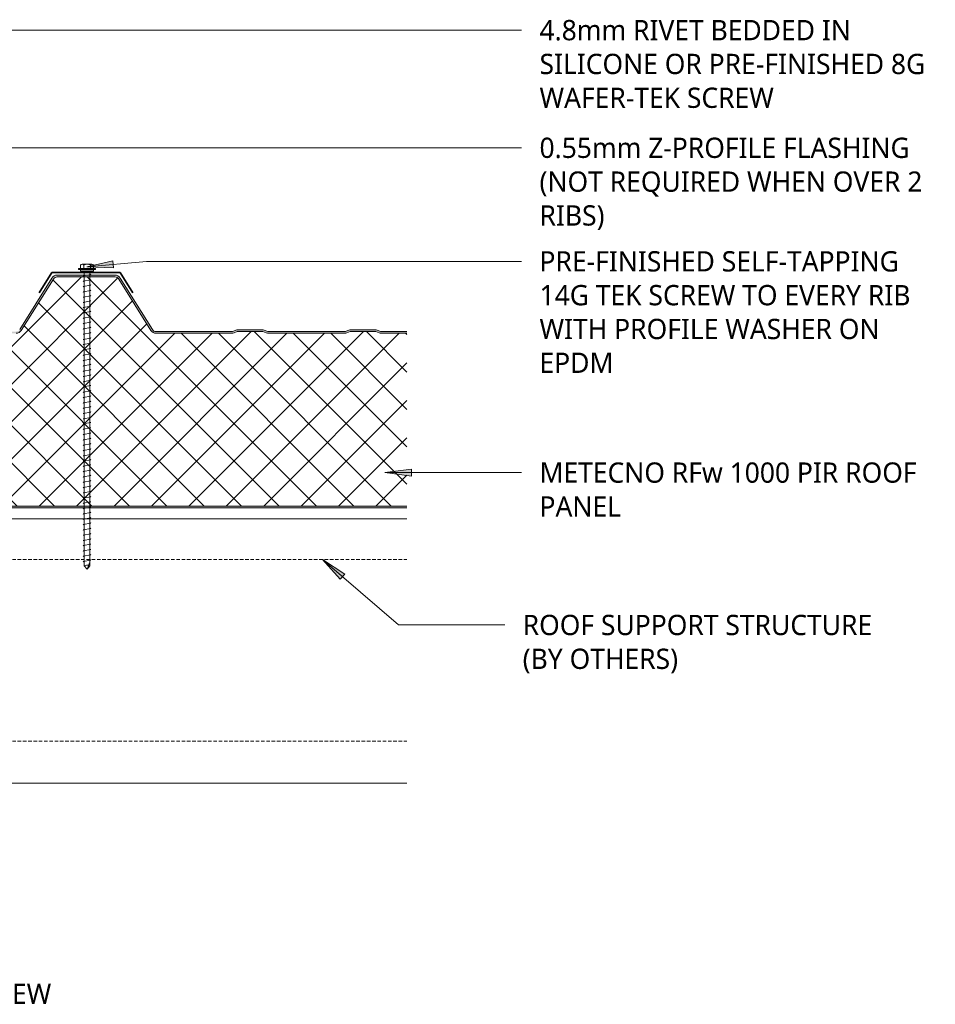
# Model space of a CAD drawing. Header units: millimetres. Extents: x -419 to 981, y 55 to 685.
# Tile 4 of 4: x 462 to 981, y 127 to 685. Entities that reach past the tile are written whole.
import ezdxf

# ---------------------------------------------------------------- set-up
doc = ezdxf.new("R2010")
doc.units = ezdxf.units.MM
doc.linetypes.add('Dash Short', pattern=[3, 2, -1])
for name, color, linetype, lineweight in [('A-DETL', 90, 'Continuous', 13), ('A-DETL-GENF', 92, 'Continuous', 13), ('G-ANNO-TEXT', 231, 'Continuous', 9)]:
    doc.layers.add(name, color=color, linetype=linetype, lineweight=lineweight)
doc.styles.add('Yu Gothic', font='Yu Gothic.ttf', dxfattribs={"height": 11.5})

# ---------------------------------------------------------------- blocks, each defined once
blk = doc.blocks.new('Screw1 - Screw 6-4185320-06  BARGE CAPPING DETAIL1')
at = {"layer": 'A-DETL-GENF'}
blk.add_hatch(color=256, dxfattribs=at).paths.add_polyline_path([(3.67, 0), (3.67, 1), (-3.67, 1), (-3.67, 0)])
for p, q in [((4.79, 1.5), (-4.79, 1.5)), ((-4.79, 1.5), (-4.79, 1)), ((-3.67, 1), (-4.79, 1)), ((-3.67, 1.5), (-3.67, 3.47)), ((3.67, 1), (-3.67, 1)), ((-3.67, 1), (-3.67, 0)), ((-3.67, 0), (3.67, 0)), ((-2.76, 3.97), (2.76, 3.97)), ((-1.85, 1.5), (-1.85, 3.47)), ((-1.6, 0), (-1.6, -167.16)), ((1.6, -167.16), (1.6, 0)), ((1.85, 1.5), (1.85, 3.47)), ((3.67, 1.5), (3.67, 3.47)), ((4.79, 1), (3.67, 1)), ((3.67, 0), (3.67, 1)), ((4.79, 1), (4.79, 1.5)), ((2.17, -1.91), (-2.17, -2.67)), ((-2.17, -2.67), (-1.6, -3)), ((2.17, -4.91), (-2.17, -5.67)), ((1.6, -1.58), (2.17, -1.91)), ((1.6, -4.58), (2.17, -4.91)), ((-2.17, -5.67), (-1.6, -6)), ((2.17, -7.91), (-2.17, -8.67)), ((-2.17, -8.67), (-1.6, -9)), ((2.17, -10.91), (-2.17, -11.67)), ((1.6, -7.58), (2.17, -7.91)), ((1.6, -10.58), (2.17, -10.91)), ((-2.17, -11.67), (-1.6, -12)), ((2.17, -13.91), (-2.17, -14.67)), ((-2.17, -14.67), (-1.6, -15)), ((1.6, -13.58), (2.17, -13.91)), ((1.6, -16.58), (2.17, -16.91)), ((2.17, -16.91), (-2.17, -17.67)), ((-2.17, -17.67), (-1.6, -18)), ((2.17, -19.91), (-2.17, -20.67)), ((-2.17, -20.67), (-1.6, -21)), ((1.6, -19.58), (2.17, -19.91)), ((2.17, -22.91), (-2.17, -23.67)), ((-2.17, -23.67), (-1.6, -24)), ((2.17, -25.91), (-2.17, -26.67)), ((-2.17, -26.67), (-1.6, -27)), ((1.6, -22.58), (2.17, -22.91)), ((1.6, -25.58), (2.17, -25.91)), ((2.17, -28.91), (-2.17, -29.67)), ((-2.17, -29.67), (-1.6, -30)), ((2.17, -31.91), (-2.17, -32.67)), ((-2.17, -32.67), (-1.6, -33)), ((1.6, -28.58), (2.17, -28.91)), ((1.6, -31.58), (2.17, -31.91)), ((2.17, -34.91), (-2.17, -35.67)), ((-2.17, -35.67), (-1.6, -36)), ((2.17, -37.91), (-2.17, -38.67)), ((-2.17, -38.67), (-1.6, -39)), ((1.6, -34.58), (2.17, -34.91)), ((1.6, -37.58), (2.17, -37.91)), ((2.17, -40.91), (-2.17, -41.67)), ((-2.17, -41.67), (-1.6, -42)), ((2.17, -43.91), (-2.17, -44.67)), ((-2.17, -44.67), (-1.6, -45)), ((1.6, -40.58), (2.17, -40.91)), ((1.6, -43.58), (2.17, -43.91)), ((2.17, -46.91), (-2.17, -47.67)), ((-2.17, -47.67), (-1.6, -48)), ((2.17, -49.91), (-2.17, -50.67)), ((1.6, -46.58), (2.17, -46.91)), ((1.6, -49.58), (2.17, -49.91)), ((-2.17, -50.67), (-1.6, -51)), ((2.17, -52.91), (-2.17, -53.67)), ((-2.17, -53.67), (-1.6, -54)), ((1.6, -52.58), (2.17, -52.91)), ((1.6, -55.58), (2.17, -55.91)), ((2.17, -55.91), (-2.17, -56.67)), ((-2.17, -56.67), (-1.6, -57)), ((2.17, -58.91), (-2.17, -59.67)), ((-2.17, -59.67), (-1.6, -60)), ((1.6, -58.58), (2.17, -58.91)), ((2.17, -61.91), (-2.17, -62.67)), ((-2.17, -62.67), (-1.6, -63)), ((2.17, -64.91), (-2.17, -65.67)), ((-2.17, -65.67), (-1.6, -66)), ((1.6, -61.58), (2.17, -61.91)), ((1.6, -64.58), (2.17, -64.91)), ((2.17, -67.91), (-2.17, -68.67)), ((-2.17, -68.67), (-1.6, -69)), ((2.17, -70.91), (-2.17, -71.67)), ((-2.17, -71.67), (-1.6, -72)), ((1.6, -67.58), (2.17, -67.91)), ((1.6, -70.58), (2.17, -70.91)), ((2.17, -73.91), (-2.17, -74.67)), ((-2.17, -74.67), (-1.6, -75)), ((2.17, -76.91), (-2.17, -77.67)), ((-2.17, -77.67), (-1.6, -78)), ((1.6, -73.58), (2.17, -73.91)), ((1.6, -76.58), (2.17, -76.91)), ((2.17, -79.91), (-2.17, -80.67)), ((-2.17, -80.67), (-1.6, -81)), ((2.17, -82.91), (-2.17, -83.67)), ((-2.17, -83.67), (-1.6, -84)), ((1.6, -79.58), (2.17, -79.91)), ((1.6, -82.58), (2.17, -82.91)), ((2.17, -85.91), (-2.17, -86.67)), ((-2.17, -86.67), (-1.6, -87)), ((2.17, -88.91), (-2.17, -89.67)), ((1.6, -85.58), (2.17, -85.91)), ((1.6, -88.58), (2.17, -88.91)), ((-2.17, -89.67), (-1.6, -90)), ((2.17, -91.91), (-2.17, -92.67)), ((-2.17, -92.67), (-1.6, -93)), ((2.17, -94.91), (-2.17, -95.67)), ((1.6, -91.58), (2.17, -91.91)), ((1.6, -94.58), (2.17, -94.91)), ((-2.17, -95.67), (-1.6, -96)), ((2.17, -97.91), (-2.17, -98.67)), ((-2.17, -98.67), (-1.6, -99)), ((1.6, -97.58), (2.17, -97.91)), ((2.17, -100.91), (-2.17, -101.67)), ((-2.17, -101.67), (-1.6, -102)), ((2.17, -103.91), (-2.17, -104.67)), ((-2.17, -104.67), (-1.6, -105)), ((1.6, -100.58), (2.17, -100.91)), ((1.6, -103.58), (2.17, -103.91)), ((2.17, -106.91), (-2.17, -107.67)), ((-2.17, -107.67), (-1.6, -108)), ((2.17, -109.91), (-2.17, -110.67)), ((-2.17, -110.67), (-1.6, -111)), ((1.6, -106.58), (2.17, -106.91)), ((1.6, -109.58), (2.17, -109.91)), ((2.17, -112.91), (-2.17, -113.67)), ((-2.17, -113.67), (-1.6, -114)), ((2.17, -115.91), (-2.17, -116.67)), ((-2.17, -116.67), (-1.6, -117)), ((1.6, -112.58), (2.17, -112.91)), ((1.6, -115.58), (2.17, -115.91)), ((2.17, -118.91), (-2.17, -119.67)), ((-2.17, -119.67), (-1.6, -120)), ((2.17, -121.91), (-2.17, -122.67)), ((-2.17, -122.67), (-1.6, -123)), ((1.6, -118.58), (2.17, -118.91)), ((1.6, -121.58), (2.17, -121.91)), ((2.17, -124.91), (-2.17, -125.67)), ((-2.17, -125.67), (-1.6, -126)), ((2.17, -127.91), (-2.17, -128.67)), ((1.6, -124.58), (2.17, -124.91)), ((1.6, -127.58), (2.17, -127.91)), ((-2.17, -128.67), (-1.6, -129)), ((2.17, -130.91), (-2.17, -131.67)), ((-2.17, -131.67), (-1.6, -132)), ((2.17, -133.91), (-2.17, -134.67)), ((1.6, -130.58), (2.17, -130.91)), ((1.6, -133.58), (2.17, -133.91)), ((-2.17, -134.67), (-1.6, -135)), ((2.17, -136.91), (-2.17, -137.67)), ((-2.17, -137.67), (-1.6, -138)), ((1.6, -136.58), (2.17, -136.91)), ((1.6, -139.58), (2.17, -139.91)), ((2.17, -139.91), (-2.17, -140.67)), ((-2.17, -140.67), (-1.6, -141)), ((2.17, -142.91), (-2.17, -143.67)), ((-2.17, -143.67), (-1.6, -144)), ((1.6, -142.58), (2.17, -142.91)), ((2.17, -145.91), (-2.17, -146.67)), ((-2.17, -146.67), (-1.6, -147)), ((2.17, -148.91), (-2.17, -149.67)), ((-2.17, -149.67), (-1.6, -150)), ((1.6, -145.58), (2.17, -145.91)), ((1.6, -148.58), (2.17, -148.91)), ((2.17, -151.91), (-2.17, -152.67)), ((-2.17, -152.67), (-1.6, -153)), ((2.17, -154.91), (-2.17, -155.67)), ((-2.17, -155.67), (-1.6, -156)), ((1.6, -151.58), (2.17, -151.91)), ((1.6, -154.58), (2.17, -154.91)), ((2.17, -157.91), (-2.17, -158.67)), ((-2.17, -158.67), (-1.6, -159)), ((2.17, -160.91), (-2.17, -161.67)), ((-2.17, -161.67), (-1.6, -162)), ((1.6, -157.58), (2.17, -157.91)), ((1.6, -160.58), (2.17, -160.91)), ((2.17, -163.91), (-2.17, -164.67)), ((-2.17, -164.67), (-1.6, -165)), ((-1.6, -167.16), (0, -169.07)), ((0, -169.07), (1.6, -165.11)), ((1.6, -167.16), (0, -169.07)), ((1.6, -163.58), (2.17, -163.91))]:
    blk.add_line(p, q, dxfattribs=at)
for centre, radius, start, end in [((-2.76, 2.9), 1.08, 32.3801, 147.6199), ((0, 0.31), 3.67, 59.7274, 120.2726), ((2.76, 2.9), 1.08, 32.3801, 147.6199), ((0.08, -169.79), 3.11, 74.3059, 122.4975)]:
    blk.add_arc(centre, radius, start, end, dxfattribs=at)

msp = doc.modelspace()

# ---------------------------------------------------------------- hatches: boundary and pattern name
at = {"layer": 'A-DETL-GENF'}
h = msp.add_hatch(color=10, dxfattribs=at)
h.paths.add_polyline_path([(681.4, 408.32), (681.4, 409.32), (-128.26, 409.32), (-128.26, 408.32), (16.14, 408.32), (20.83, 408.4), (20.87, 408.32), (353.09, 408.32)])
h.paths.add_polyline_path([(395.93, 507.32), (396.69, 507.4), (397.42, 507.61), (399.2, 508.32), (413.81, 508.32), (415.6, 507.61), (416.33, 507.4), (417.09, 507.32), (459.84, 507.32), (460.7, 507.43), (461.49, 507.75), (462.19, 508.26), (462.73, 508.92), (480.97, 538.1), (481.38, 538.61), (481.91, 539), (482.52, 539.24), (483.17, 539.32), (515.84, 539.32), (516.5, 539.24), (517.11, 539), (517.63, 538.61), (518.05, 538.1), (536.29, 508.92), (536.83, 508.26), (537.52, 507.75), (538.32, 507.43), (539.17, 507.32), (581.93, 507.32), (582.69, 507.4), (583.42, 507.61), (585.2, 508.32), (599.81, 508.32), (601.6, 507.61), (602.33, 507.4), (603.09, 507.32), (646.24, 507.35), (646.69, 507.4), (647.42, 507.61), (649.2, 508.32), (663.81, 508.32), (665.6, 507.61), (666.33, 507.4), (667.09, 507.32), (681.4, 507.32), (681.4, 508.32), (666.52, 508.38), (665.6, 508.69), (664, 509.27), (663.43, 509.32), (649.02, 509.27), (648.47, 509.11), (646.5, 508.38), (645.93, 508.32), (602.52, 508.38), (601.6, 508.69), (600, 509.27), (599.43, 509.32), (585.02, 509.27), (584.47, 509.11), (582.5, 508.38), (581.93, 508.32), (539.17, 508.32), (538.57, 508.4), (538.01, 508.62), (537.52, 508.98), (537.14, 509.45), (518.9, 538.63), (518.32, 539.33), (517.59, 539.87), (516.75, 540.21), (515.84, 540.32), (483.17, 540.32), (482.27, 540.21), (481.43, 539.87), (480.69, 539.33), (480.12, 538.63), (461.88, 509.45), (461.49, 508.98), (461.01, 508.62), (460.45, 508.4), (459.84, 508.32), (416.52, 508.38), (415.6, 508.69), (414, 509.27), (413.43, 509.32), (399.02, 509.27), (398.47, 509.11), (396.5, 508.38), (395.93, 508.32), (352.52, 508.38), (351.6, 508.69), (350, 509.27), (349.43, 509.32), (335.02, 509.27), (334.47, 509.11), (332.5, 508.38), (331.93, 508.32), (289.17, 508.32), (288.57, 508.4), (288.01, 508.62), (287.52, 508.98), (287.14, 509.45), (268.9, 538.63), (268.32, 539.33), (267.59, 539.87), (266.75, 540.21), (265.84, 540.32), (233.17, 540.32), (232.27, 540.21), (231.43, 539.87), (230.68, 539.32), (230.12, 538.63), (211.88, 509.45), (211.49, 508.98), (211.01, 508.62), (210.45, 508.4), (209.84, 508.32), (166.52, 508.38), (165.6, 508.69), (164, 509.27), (163.43, 509.32), (149.02, 509.27), (148.47, 509.11), (146.5, 508.38), (145.93, 508.32), (102.52, 508.38), (101.6, 508.69), (100, 509.27), (99.43, 509.32), (85.02, 509.27), (84.47, 509.11), (82.5, 508.38), (81.93, 508.32), (39.17, 508.32), (38.57, 508.4), (38.01, 508.62), (37.52, 508.98), (37.14, 509.45), (18.9, 538.63), (18.32, 539.33), (17.59, 539.87), (16.75, 540.21), (15.84, 540.32), (-16.83, 540.32), (-17.73, 540.21), (-18.57, 539.87), (-19.32, 539.32), (-19.88, 538.63), (-38.12, 509.45), (-38.51, 508.98), (-38.99, 508.62), (-39.55, 508.4), (-40.16, 508.32), (-83.48, 508.38), (-84.4, 508.69), (-86, 509.27), (-86.57, 509.32), (-100.98, 509.27), (-101.53, 509.11), (-103.5, 508.38), (-104.07, 508.32), (-128.26, 508.32), (-128.26, 507.32), (-104.07, 507.32), (-103.31, 507.4), (-102.58, 507.61), (-100.8, 508.32), (-86.19, 508.32), (-84.4, 507.61), (-83.67, 507.4), (-82.91, 507.32), (-40.16, 507.32), (-39.3, 507.43), (-38.51, 507.75), (-37.81, 508.26), (-37.27, 508.92), (-19.03, 538.1), (-18.62, 538.61), (-18.09, 539), (-17.48, 539.24), (-16.83, 539.32), (15.84, 539.32), (16.5, 539.24), (17.11, 539), (17.63, 538.61), (18.05, 538.1), (36.29, 508.92), (36.83, 508.26), (37.52, 507.75), (38.32, 507.43), (39.17, 507.32), (81.93, 507.32), (82.69, 507.4), (83.42, 507.61), (85.2, 508.32), (99.81, 508.32), (101.6, 507.61), (102.33, 507.4), (103.09, 507.32), (145.93, 507.32), (146.69, 507.4), (147.42, 507.61), (149.2, 508.32), (163.81, 508.32), (165.6, 507.61), (166.33, 507.4), (167.09, 507.32), (209.84, 507.32), (210.7, 507.43), (211.49, 507.75), (212.19, 508.26), (212.73, 508.92), (230.97, 538.1), (231.38, 538.61), (231.91, 539), (232.52, 539.24), (233.17, 539.32), (265.84, 539.32), (266.5, 539.24), (267.11, 539), (267.63, 538.61), (268.05, 538.1), (286.29, 508.92), (286.83, 508.26), (287.52, 507.75), (288.32, 507.43), (289.17, 507.32), (331.93, 507.32), (332.69, 507.4), (333.42, 507.61), (335.2, 508.32), (349.81, 508.32), (351.6, 507.61), (352.33, 507.4), (353.09, 507.32), (390.99, 507.32)])
h = msp.add_hatch(dxfattribs=at)
h.set_pattern_fill('FP_1', color=253, style=0, pattern_type=2)
h.set_pattern_definition([(45, (0, 0), (-10.6066, 10.6066), []), (135, (0, 0), (-10.6066, -10.6066), [])])
h.paths.add_polyline_path([(681.4, 409.32), (681.4, 507.32), (667.09, 507.32), (666.33, 507.4), (665.6, 507.61), (663.81, 508.32), (649.2, 508.32), (647.42, 507.61), (646.69, 507.4), (645.93, 507.32), (603.09, 507.32), (602.33, 507.4), (601.6, 507.61), (599.81, 508.32), (585.2, 508.32), (583.42, 507.61), (582.69, 507.4), (581.93, 507.32), (539.17, 507.32), (538.32, 507.43), (537.52, 507.75), (536.83, 508.26), (536.29, 508.92), (518.05, 538.1), (517.63, 538.61), (517.11, 539), (516.5, 539.24), (515.84, 539.32), (483.17, 539.32), (482.52, 539.24), (481.91, 539), (481.38, 538.61), (480.97, 538.1), (462.73, 508.92), (462.19, 508.26), (461.49, 507.75), (460.7, 507.43), (459.84, 507.32), (417.09, 507.32), (416.33, 507.4), (415.6, 507.61), (413.81, 508.32), (399.2, 508.32), (397.42, 507.61), (396.69, 507.4), (395.93, 507.32), (353.09, 507.32), (352.33, 507.4), (351.6, 507.61), (349.81, 508.32), (335.2, 508.32), (333.42, 507.61), (332.69, 507.4), (331.93, 507.32), (289.17, 507.32), (288.32, 507.43), (287.52, 507.75), (286.83, 508.26), (286.29, 508.92), (268.05, 538.1), (267.63, 538.61), (267.11, 539), (266.5, 539.24), (265.84, 539.32), (233.17, 539.32), (232.52, 539.24), (231.91, 539), (231.38, 538.61), (230.97, 538.1), (212.73, 508.92), (212.19, 508.26), (211.49, 507.75), (210.7, 507.43), (209.84, 507.32), (167.09, 507.32), (166.33, 507.4), (165.6, 507.61), (163.81, 508.32), (149.2, 508.32), (147.42, 507.61), (146.69, 507.4), (145.93, 507.32), (103.09, 507.32), (102.33, 507.4), (101.6, 507.61), (99.81, 508.32), (85.2, 508.32), (83.42, 507.61), (82.69, 507.4), (81.93, 507.32), (39.17, 507.32), (38.32, 507.43), (37.52, 507.75), (36.83, 508.26), (36.29, 508.92), (18.05, 538.1), (17.63, 538.61), (17.11, 539), (16.5, 539.24), (15.84, 539.32), (-16.83, 539.32), (-17.48, 539.24), (-18.09, 539), (-18.62, 538.61), (-19.03, 538.1), (-37.27, 508.92), (-37.81, 508.26), (-38.51, 507.75), (-39.3, 507.43), (-40.16, 507.32), (-82.91, 507.32), (-83.67, 507.4), (-84.4, 507.61), (-86.19, 508.32), (-100.8, 508.32), (-102.58, 507.61), (-103.31, 507.4), (-104.07, 507.32), (-128.26, 507.32), (-128.26, 409.32), (220.81, 409.32)])
at = {"layer": 'G-ANNO-TEXT'}
for points in [[(499.9, 545.07), (515.02, 544.45), (514.66, 548.39)], [(668.97, 428.31), (683.97, 426.34), (683.97, 430.29)], [(633.5, 379.08), (643.58, 367.8), (646.16, 370.79)]]:
    msp.add_hatch(color=7, dxfattribs=at).paths.add_polyline_path(points)

# ---------------------------------------------------------------- linework, layer by layer
at = {"layer": 'A-DETL', "lineweight": 35}
for p, q in [((480.11, 541.85), (472.84, 530.21)), ((480.11, 541.85), (518.79, 541.85)), ((518.79, 541.85), (526.07, 530.21))]:
    msp.add_line(p, q, dxfattribs=at)
at = {"layer": 'A-DETL'}
for p, q in [((480.12, 538.63), (461.88, 509.45)), ((480.97, 538.1), (462.73, 508.92)), ((515.84, 540.32), (483.17, 540.32)), ((515.84, 539.32), (483.17, 539.32)), ((536.29, 508.92), (518.05, 538.1)), ((537.14, 509.45), (518.9, 538.63)), ((581.93, 508.32), (539.17, 508.32)), ((584.47, 509.11), (583.04, 508.54)), ((585.2, 508.32), (583.42, 507.61)), ((599.81, 508.32), (585.2, 508.32)), ((599.43, 509.32), (585.59, 509.32)), ((601.6, 507.61), (599.81, 508.32)), ((601.97, 508.54), (600.54, 509.11)), ((645.93, 508.32), (603.09, 508.32)), ((648.47, 509.11), (647.04, 508.54)), ((649.2, 508.32), (647.42, 507.61)), ((663.81, 508.32), (649.2, 508.32)), ((663.43, 509.32), (649.59, 509.32)), ((665.6, 507.61), (663.81, 508.32)), ((665.97, 508.54), (664.54, 509.11)), ((681.4, 508.32), (667.09, 508.32)), ((581.93, 507.32), (539.17, 507.32)), ((645.93, 507.32), (603.09, 507.32)), ((681.4, 507.32), (667.09, 507.32)), ((-128.26, 409.32), (681.4, 409.32)), ((20.83, 408.32), (681.4, 408.32)), ((40.71, 402.12), (681.4, 402.12)), ((43.71, 252.12), (681.4, 252.12))]:
    msp.add_line(p, q, dxfattribs=at)
at = {"layer": 'A-DETL', "linetype": 'Dash Short'}
for p, q in [((43.71, 379.09), (681.4, 379.09)), ((43.71, 275.9), (681.4, 275.9))]:
    msp.add_line(p, q, dxfattribs=at)
at = {"layer": 'A-DETL'}
for centre, radius, start, end in [((483.17, 536.72), 3.6, 90, 147.9946), ((483.17, 536.72), 2.6, 90, 147.9946), ((515.84, 536.72), 3.6, 32.0054, 90), ((515.84, 536.72), 2.6, 32.0054, 90), ((459.84, 510.72), 3.4, 270, 327.9946), ((539.17, 510.72), 3.4, 212.0054, 270), ((539.17, 510.72), 2.4, 212.0054, 270), ((581.93, 511.32), 3, 270, 291.8014), ((585.59, 506.32), 3, 90, 111.8014), ((599.43, 506.32), 3, 68.1986, 90), ((603.09, 511.32), 3, 248.1986, 270), ((645.93, 511.32), 3, 270, 291.8014), ((649.59, 506.32), 3, 90, 111.8014), ((663.43, 506.32), 3, 68.1986, 90), ((667.09, 511.32), 3, 248.1986, 270), ((581.93, 511.32), 4, 270, 291.8014), ((603.09, 511.32), 4, 248.1986, 270), ((645.93, 511.32), 4, 270, 291.8014), ((667.09, 511.32), 4, 248.1986, 270)]:
    msp.add_arc(centre, radius, start, end, dxfattribs=at)
at = {"layer": 'G-ANNO-TEXT', "color": 7}
for p, q in [((211.35, 679.27), (746.43, 679.27)), ((163.04, 612.53), (746.43, 612.53)), ((514.66, 548.39), (499.9, 545.07)), ((499.9, 545.07), (533.8, 548.13)), ((515.02, 544.45), (514.66, 548.39)), ((533.8, 548.13), (746.43, 548.13)), ((499.9, 545.07), (515.02, 544.45)), ((683.97, 430.29), (668.97, 428.31)), ((683.97, 426.34), (683.97, 430.29)), ((668.97, 428.31), (683.97, 426.34)), ((668.97, 428.31), (746.43, 428.31)), ((633.5, 379.08), (643.58, 367.8)), ((646.16, 370.79), (633.5, 379.08)), ((633.5, 379.08), (676.63, 341.95)), ((643.58, 367.8), (646.16, 370.79)), ((676.63, 341.95), (736.89, 341.88))]:
    msp.add_line(p, q, dxfattribs=at)

# ---------------------------------------------------------------- block references
at = {"layer": 'A-DETL-GENF'}
msp.add_blockref('Screw1 - Screw 6-4185320-06  BARGE CAPPING DETAIL1', (500.08, 542.55), dxfattribs=at)

# ---------------------------------------------------------------- texts
at = {"layer": 'G-ANNO-TEXT', "color": 7, "char_height": 11.5, "attachment_point": 1, "style": 'Yu Gothic', "bg_fill": 3, "box_fill_scale": 1.25, "bg_fill_color": 9, "bg_fill_true_color": 13158600, "bg_fill_transparency": 0}
for s, insert, width in [('4.8mm RIVET BEDDED IN ', (756.59, 685.02), 222.8691), ('SILICONE OR PRE-FINISHED 8G ', (756.59, 665.84), 280.1898), ('WAFER-TEK SCREW', (756.59, 646.66), 174.367), ('0.55mm Z-PROFILE FLASHING ', (756.59, 618.28), 266.5611), ('(NOT REQUIRED WHEN OVER 2 ', (756.59, 599.1), 276.1813), ('RIBS)', (756.59, 579.92), 47.7004), ('PRE-FINISHED SELF-TAPPING ', (756.59, 553.88), 269.367), ('14G TEK SCREW TO EVERY RIB ', (756.59, 534.7), 274.578), ('WITH PROFILE WASHER ON ', (756.59, 515.52), 246.5189), ('EPDM', (756.59, 496.34), 53.3122), ('METECNO RFw 1000 PIR ROOF ', (756.59, 434.06), 270.1687), ('PANEL', (756.59, 414.88), 59.3249), ('ROOF SUPPORT STRUCTURE ', (747.05, 347.63), 255.7383), ('(BY OTHERS)', (747.05, 328.44), 115.443), ('PRE-FINISHED SELF-TAPPING 14G TEK SCREW', (161.15, 138.43), 411.6665)]:
    msp.add_mtext(s, dxfattribs=dict(at, insert=insert, width=width))

doc.saveas('drawing.dxf')
